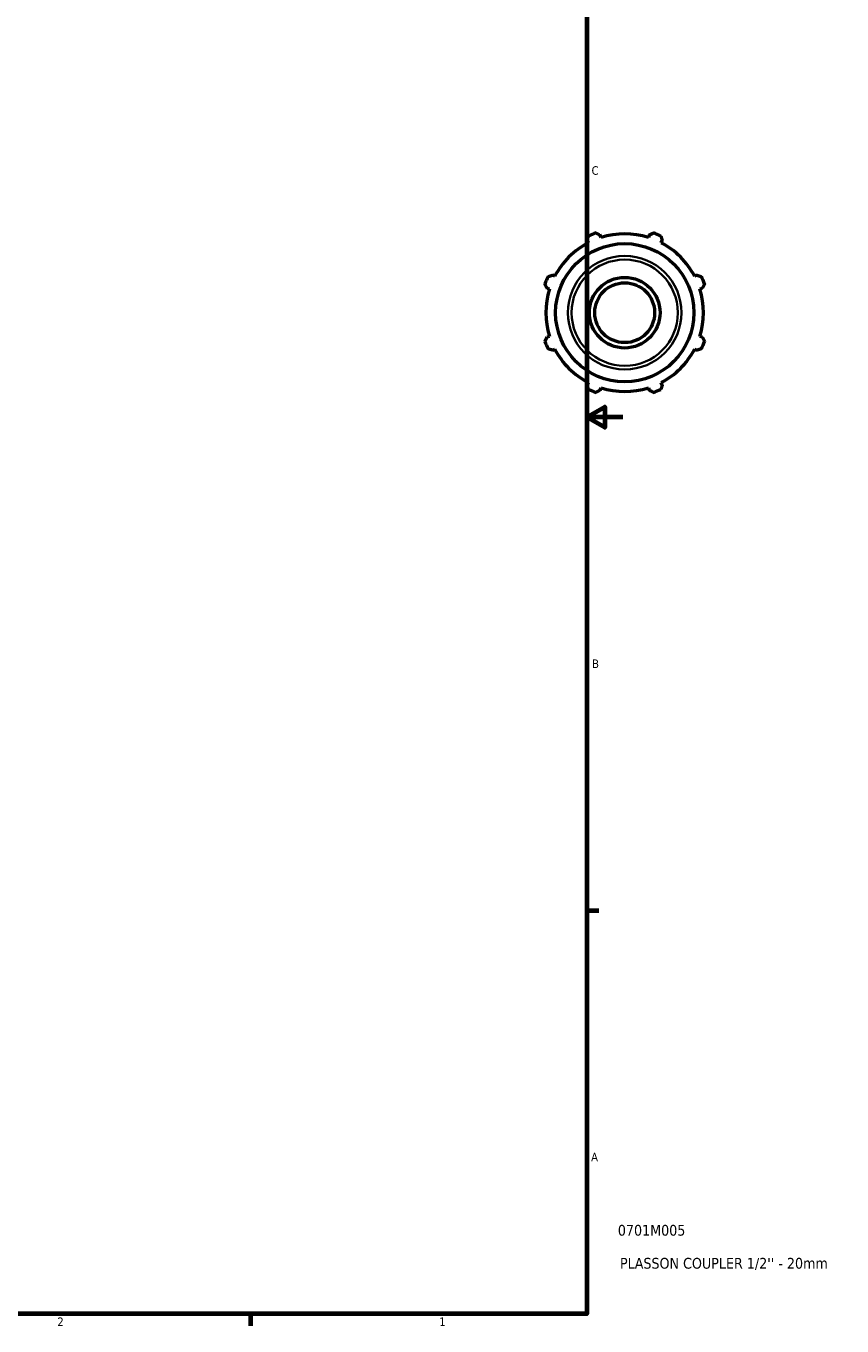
# Model space of a CAD drawing. Header units: inches. Extents: x 0.1 to 41, y 0.6 to 30.1.
# Tile 3 of 5: x 27.2 to 36.3, y 0.9 to 15.4. Entities that reach past the tile are written whole.
import ezdxf

# ---------------------------------------------------------------- set-up
doc = ezdxf.new("R2010")
doc.units = ezdxf.units.IN
doc.header["$MEASUREMENT"] = 0
for name, color, linetype, lineweight in [('Border (ANSI)', 7, 'Continuous', 70), ('Title (ANSI)', 7, 'Continuous', 50), ('Visible (ANSI)', 7, 'Continuous', 50), ('Visible Narrow (ANSI)', 7, 'Continuous', 35)]:
    doc.layers.add(name, color=color, linetype=linetype, lineweight=lineweight)
doc.styles.add('Note Text (ANSI)', font='tahoma.ttf')
doc.styles.add('Text Style29', font='tahoma.ttf')

# ---------------------------------------------------------------- blocks, each defined once
blk = doc.blocks.new('Borders Default Border')
at = {"layer": 'Border (ANSI)'}
for p, q in [((33.5, 5.5), (33.634, 5.5)), ((29.75, 1), (29.75, 0.866))]:
    blk.add_line(p, q, dxfattribs=at)
at = {"layer": 'Border (ANSI)', "flags": 128}
for points in [[(0.5, 1), (0.5, 21), (33.5, 21), (33.5, 1), (0.5, 1)], [(33.9, 11), (33.5, 11), (33.7, 11.115), (33.7, 10.885), (33.5, 11)]]:
    blk.add_lwpolyline(points, dxfattribs=at)
at = {"layer": 'Border (ANSI)', "color": 5, "true_color": 0x0000ff, "char_height": 0.0945, "attachment_point": 7, "style": 'Note Text (ANSI)'}
for s, insert in [('C', (33.552, 13.701)), ('B', (33.558, 8.203)), ('A', (33.547, 2.703)), ('2', (27.596, 0.866)), ('1', (31.854, 0.866))]:
    blk.add_mtext(s, dxfattribs=dict(at, insert=insert))
blk = doc.blocks.new('Title Blocks ANSI - Large')
at = {"layer": 'Title (ANSI)', "color": 5, "true_color": 0x0000ff, "style": 'Text Style29'}
for tag, p in [('PART_NUMBER_001', (0.345, 0.873)), ('DESCRIPTION_001', (0.369, 0.505))]:
    blk.add_attdef(tag, p, '', height=0.12, dxfattribs=at)

msp = doc.modelspace()

# ---------------------------------------------------------------- linework, layer by layer
at = {"layer": 'Visible (ANSI)'}
for p, q in [((33.5026, 12.9692), (33.5157, 12.9441)), ((33.6573, 13.0027), (33.6487, 13.0298)), ((34.1943, 13.0298), (34.1858, 13.0027)), ((34.3273, 12.9441), (34.3404, 12.9692)), ((33.142, 12.5703), (33.1168, 12.5834)), ((34.7262, 12.5834), (34.7011, 12.5703)), ((33.0563, 12.4373), (33.0834, 12.4288)), ((34.7597, 12.4288), (34.7867, 12.4373)), ((33.0834, 11.9003), (33.0563, 11.8917)), ((34.7867, 11.8917), (34.7597, 11.9003)), ((33.1168, 11.7456), (33.142, 11.7587)), ((34.7011, 11.7587), (34.7262, 11.7456)), ((33.5157, 11.385), (33.5026, 11.3598)), ((33.6487, 11.2993), (33.6573, 11.3264)), ((34.1858, 11.3264), (34.1943, 11.2993)), ((34.3404, 11.3598), (34.3273, 11.385))]:
    msp.add_line(p, q, dxfattribs=at)
for radius in [0.7705, 0.3937, 0.3339]:
    msp.add_circle((33.9215, 12.1645), radius, dxfattribs=at)
for radius, start, end in [(0.945, 109.79198, 115.20802), (0.945, 64.79198, 70.20802), (0.8788, 117.5, 152.5), (0.8788, 72.5, 107.5), (0.8788, 27.5, 62.5), (0.945, 154.79198, 160.20802), (0.945, 19.79198, 25.20802), (0.8788, 162.5, 197.5), (0.8789, 342.5, 17.5), (0.945, 199.79198, 205.20802), (0.8788, 207.5, 242.5), (0.8788, 297.5, 332.5), (0.945, 334.79198, 340.20802), (0.945, 244.79198, 250.20802), (0.8789, 252.5, 287.5), (0.945, 289.79198, 295.20802)]:
    msp.add_arc((33.9215, 12.1645), radius, start, end, dxfattribs=at)
for points, weights in [([(33.6016, 13.0537), (33.6256, 13.0415), (33.6487, 13.0298)], [1, 1.00227497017, 1.00373507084]), ([(34.1943, 13.0298), (34.2174, 13.0415), (34.2415, 13.0537)], [1.00373507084, 1.00227497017, 1]), ([(33.5026, 12.9692), (33.5107, 12.9939), (33.5191, 13.0195)], [1.00373507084, 1.00227497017, 1]), ([(34.324, 13.0195), (34.3324, 12.9939), (34.3404, 12.9692)], [1, 1.00227497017, 1.00373507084]), ([(33.0563, 12.4373), (33.0446, 12.4604), (33.0324, 12.4845)], [1.00373507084, 1.00227497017, 1]), ([(33.0665, 12.567), (33.0922, 12.5754), (33.1168, 12.5834)], [1, 1.00227497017, 1.00373507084]), ([(34.7262, 12.5834), (34.7509, 12.5754), (34.7765, 12.567)], [1.00373507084, 1.00227497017, 1]), ([(34.8107, 12.4845), (34.7985, 12.4604), (34.7867, 12.4373)], [1, 1.00227497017, 1.00373507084]), ([(33.0324, 11.8446), (33.0446, 11.8686), (33.0563, 11.8917)], [1, 1.00227497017, 1.00373507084]), ([(34.7867, 11.8917), (34.7985, 11.8686), (34.8107, 11.8446)], [1.00373507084, 1.00227497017, 1]), ([(33.1168, 11.7456), (33.0922, 11.7537), (33.0665, 11.7621)], [1.00373507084, 1.00227497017, 1]), ([(34.7765, 11.7621), (34.7509, 11.7537), (34.7262, 11.7456)], [1, 1.00227497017, 1.00373507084]), ([(33.5191, 11.3095), (33.5107, 11.3352), (33.5026, 11.3598)], [1, 1.00227497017, 1.00373507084]), ([(34.3404, 11.3598), (34.3324, 11.3352), (34.324, 11.3095)], [1.00373507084, 1.00227497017, 1]), ([(33.6487, 11.2993), (33.6256, 11.2876), (33.6016, 11.2754)], [1.00373507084, 1.00227497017, 1]), ([(34.2415, 11.2754), (34.2174, 11.2876), (34.1943, 11.2993)], [1, 1.00227497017, 1.00373507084])]:
    msp.add_rational_spline(points, weights, degree=2, dxfattribs=at)
at = {"layer": 'Visible Narrow (ANSI)'}
for radius in [0.633, 0.5922]:
    msp.add_circle((33.9215, 12.1645), radius, dxfattribs=at)

# ---------------------------------------------------------------- block references
msp.add_blockref('Borders Default Border', (0, 0))
msp.add_blockref('Title Blocks ANSI - Large', (33.5, 1)).add_auto_attribs({'PART_NUMBER_001': '0701M005', 'DESCRIPTION_001': "PLASSON COUPLER 1/2'' - 20mm"})

doc.saveas('drawing.dxf')
